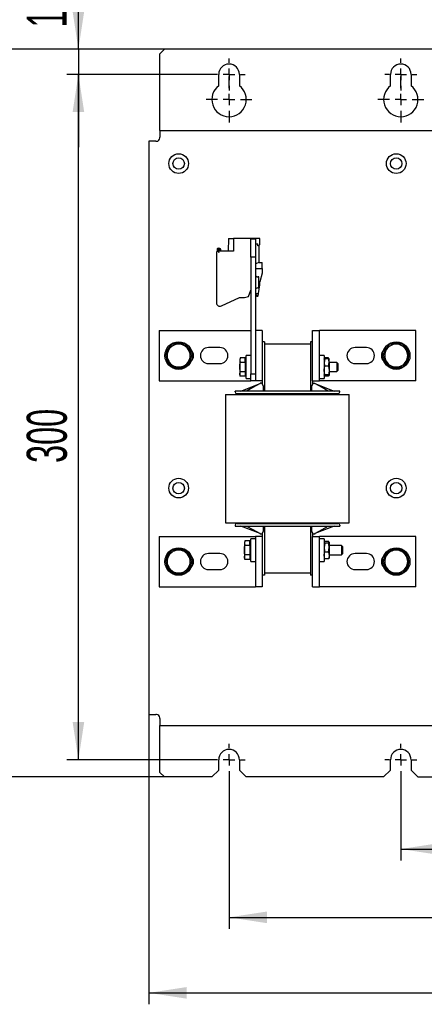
# Model space of a CAD drawing. Header units: millimetres. Extents: x 5 to 414, y 6 to 290.
# Tile 7 of 37: x 53 to 89, y 143 to 229. Entities that reach past the tile are written whole.
import ezdxf

# ---------------------------------------------------------------- set-up
doc = ezdxf.new("R2010")
doc.units = ezdxf.units.MM
doc.layers.add('SLD-0', color=7, linetype='Continuous')
doc.styles.add('SLDTEXTSTYLE0', font='TXT', dxfattribs={"width": 0.605})
doc.dimstyles.new('SLDDIMSTYLE0', dxfattribs={"dimtxt": 3.5, "dimasz": 3.302, "dimexe": 0, "dimexo": 0.0625, "dimgap": 0.875, "dimtad": 1, "dimlfac": 5, "dimrnd": 1e-09, "dimzin": 12, "dimdsep": 46, "dimtxsty": 'SLDTEXTSTYLE0', "dimsah": 1, "dimcen": 0.09, "dimadec": 0, "dimazin": 3, "dimtfac": 1, "dimtmove": 0, "dimatfit": 0, "dimfxl": 1, "dimfrac": 2, "dimtolj": 1, "dimtzin": 12, "dimarcsym": 0})
doc.dimstyles.new('SLDDIMSTYLE1', dxfattribs={"dimtxt": 3.5, "dimasz": 3.302, "dimexe": 0, "dimexo": 0.0625, "dimgap": 0.875, "dimtad": 1, "dimlfac": 5, "dimrnd": 1e-09, "dimzin": 12, "dimdsep": 46, "dimtxsty": 'SLDTEXTSTYLE0', "dimsah": 1, "dimcen": 0.09, "dimadec": 0, "dimazin": 3, "dimtfac": 1, "dimtofl": 0, "dimtmove": 0, "dimatfit": 3, "dimfxl": 1, "dimfrac": 2, "dimtolj": 1, "dimtzin": 12, "dimarcsym": 0})
doc.dimstyles.new('SLDDIMSTYLE2', dxfattribs={"dimtxt": 3.5, "dimasz": 3.302, "dimexe": 0, "dimexo": 0.0625, "dimgap": 0.875, "dimtad": 1, "dimdec": 0, "dimlfac": 5, "dimrnd": 1e-09, "dimzin": 12, "dimdsep": 46, "dimtxsty": 'SLDTEXTSTYLE0', "dimsah": 1, "dimcen": 0.09, "dimadec": 0, "dimazin": 3, "dimtfac": 1, "dimtofl": 0, "dimtmove": 0, "dimatfit": 3, "dimfxl": 1, "dimfrac": 2, "dimtolj": 1, "dimtzin": 12, "dimarcsym": 0})

# ---------------------------------------------------------------- blocks, each defined once
blk = doc.blocks.new('_D')
at = {"layer": 'SLD-0'}
for p, q in [((58.597, 226.203), (58.597, 233.441)), ((66.101, 226.203), (57.597, 226.203)), ((58.597, 226.203), (58.597, 224.003)), ((70.351, 224.003), (57.597, 224.003)), ((58.597, 224.003), (58.597, 217.653))]:
    blk.add_line(p, q, dxfattribs=at)
for points in [[(58.597, 226.203), (59.105, 229.505), (58.089, 229.505)], [(58.597, 224.003), (58.089, 220.701), (59.105, 220.701)]]:
    blk.add_solid(points, dxfattribs=at)
at = {"layer": 'SLD-0', "insert": (54.085, 228.094), "char_height": 3.5, "attachment_point": 1, "rotation": 90, "style": 'SLDTEXTSTYLE0'}
blk.add_mtext('11', dxfattribs=at)
blk = doc.blocks.new('_D_1')
at = {"layer": 'SLD-0'}
for p, q in [((66.101, 226.203), (50.543, 226.203)), ((51.543, 226.203), (51.543, 162.603)), ((66.101, 162.603), (50.543, 162.603))]:
    blk.add_line(p, q, dxfattribs=at)
for points in [[(51.543, 226.203), (51.035, 222.901), (52.051, 222.901)], [(51.543, 162.603), (52.051, 165.905), (51.035, 165.905)]]:
    blk.add_solid(points, dxfattribs=at)
at = {"layer": 'SLD-0', "insert": (47.032, 190.392), "char_height": 3.5, "attachment_point": 1, "rotation": 90, "style": 'SLDTEXTSTYLE0'}
blk.add_mtext('318', dxfattribs=at)
blk = doc.blocks.new('_D_2')
at = {"layer": 'SLD-0'}
for p, q in [((70.351, 224.003), (57.597, 224.003)), ((58.597, 164.103), (58.597, 224.003)), ((70.351, 164.103), (57.597, 164.103))]:
    blk.add_line(p, q, dxfattribs=at)
for points in [[(58.597, 224.003), (58.089, 220.701), (59.105, 220.701)], [(58.597, 164.103), (59.105, 167.405), (58.089, 167.405)]]:
    blk.add_solid(points, dxfattribs=at)
at = {"layer": 'SLD-0', "insert": (54.085, 190.042), "char_height": 3.5, "attachment_point": 1, "rotation": 90, "style": 'SLDTEXTSTYLE0'}
blk.add_mtext('300', dxfattribs=at)
blk = doc.blocks.new('_D_4')
at = {"layer": 'SLD-0', "color": 7}
for p, q in [((86.751, 162.703), (86.751, 155.301)), ((126.751, 162.703), (126.751, 155.301)), ((86.751, 156.301), (126.751, 156.301))]:
    blk.add_line(p, q, dxfattribs=at)
for points in [[(86.751, 156.301), (90.053, 155.793), (90.053, 156.809)], [(126.751, 156.301), (123.449, 156.809), (123.449, 155.793)]]:
    blk.add_solid(points, dxfattribs=at)
at = {"layer": 'SLD-0', "color": 7, "insert": (102.741, 160.812), "char_height": 3.5, "attachment_point": 1, "style": 'SLDTEXTSTYLE0'}
blk.add_mtext('200', dxfattribs=at)
blk = doc.blocks.new('_D_5')
at = {"layer": 'SLD-0', "color": 7}
for p, q in [((71.751, 162.703), (71.751, 149.33)), ((141.751, 162.703), (141.751, 149.33)), ((71.751, 150.33), (141.751, 150.33))]:
    blk.add_line(p, q, dxfattribs=at)
for points in [[(71.751, 150.33), (75.053, 149.822), (75.053, 150.838)], [(141.751, 150.33), (138.449, 150.838), (138.449, 149.822)]]:
    blk.add_solid(points, dxfattribs=at)
at = {"layer": 'SLD-0', "color": 7, "insert": (102.741, 154.841), "char_height": 3.5, "attachment_point": 1, "style": 'SLDTEXTSTYLE0'}
blk.add_mtext('350', dxfattribs=at)
blk = doc.blocks.new('_D_6')
at = {"layer": 'SLD-0', "color": 7}
for p, q in [((64.751, 168.053), (64.751, 142.73)), ((148.751, 168.053), (148.751, 142.73)), ((64.751, 143.73), (148.751, 143.73))]:
    blk.add_line(p, q, dxfattribs=at)
for points in [[(64.751, 143.73), (68.053, 143.222), (68.053, 144.238)], [(148.751, 143.73), (145.449, 144.238), (145.449, 143.222)]]:
    blk.add_solid(points, dxfattribs=at)
at = {"layer": 'SLD-0', "color": 7, "insert": (102.741, 148.242), "char_height": 3.5, "attachment_point": 1, "style": 'SLDTEXTSTYLE0'}
blk.add_mtext('420', dxfattribs=at)
blk = doc.blocks.new('SW_CENTERMARKSYMBOL_4')
at = {"layer": 'SLD-0', "color": 0}
for p, q in [((0, 1), (0, 1.4)), ((-1, 0), (-1.4, 0)), ((0, 0), (-0.5, 0)), ((0, 0), (0, 0.5)), ((0, 0), (0, -0.5)), ((0, 0), (0.5, 0)), ((1, 0), (1.4, 0)), ((0, -1), (0, -1.4))]:
    blk.add_line(p, q, dxfattribs=at)
blk = doc.blocks.new('SW_CENTERMARKSYMBOL_5')
at = {"layer": 'SLD-0', "color": 0}
for p, q in [((0, 1), (0, 2)), ((-1, 0), (-2, 0)), ((0, 0), (-0.5, 0)), ((0, 0), (0, 0.5)), ((0, 0), (0, -0.5)), ((0, 0), (0.5, 0)), ((1, 0), (2, 0)), ((0, -1), (0, -2))]:
    blk.add_line(p, q, dxfattribs=at)
blk = doc.blocks.new('SW_CENTERMARKSYMBOL_6')
at = {"layer": 'SLD-0', "color": 0}
for p, q in [((0, 1), (0, 1.4)), ((-1, 0), (-1.4, 0)), ((0, 0), (-0.5, 0)), ((0, 0), (0, 0.5)), ((0, 0), (0, -0.5)), ((0, 0), (0.5, 0)), ((1, 0), (1.4, 0)), ((0, -1), (0, -1.4))]:
    blk.add_line(p, q, dxfattribs=at)
blk = doc.blocks.new('SW_CENTERMARKSYMBOL_7')
at = {"layer": 'SLD-0', "color": 0}
for p, q in [((0, 1), (0, 2)), ((-1, 0), (-2, 0)), ((0, 0), (-0.5, 0)), ((0, 0), (0, 0.5)), ((0, 0), (0, -0.5)), ((0, 0), (0.5, 0)), ((1, 0), (2, 0)), ((0, -1), (0, -2))]:
    blk.add_line(p, q, dxfattribs=at)
blk = doc.blocks.new('SW_CENTERMARKSYMBOL_8')
at = {"layer": 'SLD-0', "color": 0}
for p, q in [((0, 1), (0, 1.4)), ((-1, 0), (-1.4, 0)), ((0, 0), (-0.5, 0)), ((0, 0), (0, 0.5)), ((0, 0), (0, -0.5)), ((0, 0), (0.5, 0)), ((1, 0), (1.4, 0)), ((0, -1), (0, -1.4))]:
    blk.add_line(p, q, dxfattribs=at)
blk = doc.blocks.new('SW_CENTERMARKSYMBOL_9')
at = {"layer": 'SLD-0', "color": 0}
for p, q in [((0, 1), (0, 1.4)), ((-1, 0), (-1.4, 0)), ((0, 0), (-0.5, 0)), ((0, 0), (0, 0.5)), ((0, 0), (0, -0.5)), ((0, 0), (0.5, 0)), ((1, 0), (1.4, 0)), ((0, -1), (0, -1.4))]:
    blk.add_line(p, q, dxfattribs=at)

msp = doc.modelspace()

# ---------------------------------------------------------------- linework, layer by layer
at = {"color": 7, "linetype": 'Continuous', "lineweight": 25}
for p, q in [((65.7012, 225.8025), (66.1012, 226.2025)), ((65.7012, 219.4025), (65.7012, 225.8025)), ((122.2219, 226.2025), (66.1012, 226.2025)), ((70.8512, 223.0025), (70.8512, 224.0025)), ((72.6512, 224.0025), (72.6512, 223.0025)), ((85.8512, 223.0025), (85.8512, 224.0025)), ((87.6512, 224.0025), (87.6512, 223.0025)), ((65.7012, 219.1025), (65.7012, 219.4025)), ((65.7012, 219.1025), (97.3512, 219.1025)), ((65.7012, 219.1025), (65.7012, 218.5025)), ((64.7512, 218.1525), (64.7512, 168.0525)), ((65.3512, 218.1525), (64.7512, 218.1525)), ((65.3512, 218.1525), (65.4012, 218.1525)), ((65.7012, 218.4525), (65.7012, 218.5025)), ((71.7004, 209.6625), (71.6812, 208.5625)), ((71.7004, 209.6625), (72.1512, 209.6625)), ((72.1512, 209.6625), (72.1512, 208.5625)), ((74.4512, 209.6625), (72.1512, 209.6625)), ((73.6512, 209.6225), (74.0512, 209.6225)), ((73.6512, 208.0225), (73.6512, 209.6225)), ((74.0512, 209.6225), (74.0512, 208.0225)), ((74.0512, 209.2025), (74.2512, 209.2025)), ((74.2512, 209.0025), (74.2512, 209.2025)), ((74.4512, 209.1425), (74.3112, 209.0025)), ((74.4512, 209.1425), (74.4512, 209.6625)), ((70.6512, 208.4318), (70.6512, 204.0315)), ((70.7012, 208.7139), (70.7012, 208.539)), ((70.7412, 208.5625), (70.7412, 208.6967)), ((70.8112, 208.691), (70.8112, 208.5625)), ((70.8912, 208.424), (70.8112, 208.5625)), ((70.8912, 208.424), (70.8912, 208.691)), ((70.9561, 208.7921), (70.9612, 208.7891)), ((70.9612, 208.6967), (70.9612, 208.5825)), ((72.1512, 208.5625), (70.9812, 208.5625)), ((71.0012, 208.7198), (71.0012, 208.6025)), ((74.3112, 209.0025), (74.2512, 209.0025)), ((74.3912, 207.5675), (74.3912, 209.0825)), ((74.0512, 208.0225), (73.6512, 208.0225)), ((73.6512, 208.0225), (73.6512, 197.8225)), ((74.0512, 208.0225), (74.0512, 201.6225)), ((74.3796, 207.5675), (74.0512, 207.4348)), ((74.3796, 207.5675), (74.6512, 207.5675)), ((74.6512, 207.0225), (74.6512, 207.5675)), ((74.0512, 207.0225), (74.6512, 207.0225)), ((74.0712, 207.0225), (74.0712, 206.4133)), ((74.6512, 206.6225), (74.4512, 205.8761)), ((74.6512, 207.0225), (74.6512, 206.6225)), ((74.3612, 206.3005), (74.2512, 206.3005)), ((74.3612, 205.8225), (74.3612, 206.3005)), ((74.3612, 205.3445), (74.3612, 205.8225)), ((74.4512, 205.6025), (74.4512, 205.8761)), ((73.4515, 204.5937), (73.6512, 205.1425)), ((74.0512, 205.0025), (74.0712, 205.0025)), ((74.0512, 204.8425), (74.3172, 204.8425)), ((74.0712, 205.2317), (74.0712, 205.0025)), ((74.2512, 205.3445), (74.3612, 205.3445)), ((74.2836, 204.6521), (74.3172, 204.8425)), ((74.3172, 204.8425), (74.4512, 205.6025)), ((71.078, 203.7596), (72.6712, 204.5025)), ((72.6712, 204.5025), (73.1112, 204.5025)), ((73.1112, 204.5025), (73.4515, 204.5937)), ((74.0512, 204.795), (74.1764, 204.6267)), ((65.6512, 201.6225), (65.6512, 197.2225)), ((65.6512, 201.6225), (73.4512, 201.6225)), ((73.4512, 201.6225), (73.6512, 201.6225)), ((74.0512, 201.6225), (74.0512, 197.2225)), ((74.6512, 201.6225), (74.0512, 201.6225)), ((74.6512, 201.6225), (74.6512, 197.2225)), ((79.0512, 201.6225), (79.6512, 201.6225)), ((79.0512, 197.2225), (79.0512, 201.6225)), ((79.6512, 197.2225), (79.6512, 201.6225)), ((80.2512, 201.6225), (79.6512, 201.6225)), ((88.0512, 201.6225), (80.2512, 201.6225)), ((88.0512, 197.2225), (88.0512, 201.6225)), ((74.8512, 200.6225), (74.6512, 200.6225)), ((74.8512, 200.6225), (74.8512, 200.4225)), ((79.0512, 200.6225), (78.8512, 200.6225)), ((78.8512, 200.6225), (78.8512, 200.4225)), ((66.1965, 199.4225), (66.4852, 199.9225)), ((68.2172, 199.9225), (67.9286, 200.4225)), ((68.1259, 200.2035), (68.0225, 200.2939)), ((68.5059, 199.4225), (68.2172, 199.9225)), ((70.9512, 200.1225), (69.9512, 200.1225)), ((78.8512, 200.4225), (74.8512, 200.4225)), ((74.8512, 200.4225), (74.8512, 196.3225)), ((78.8512, 200.4225), (78.8512, 196.3225)), ((83.7512, 200.1225), (82.7512, 200.1225)), ((85.1965, 199.4225), (85.4852, 199.9225)), ((87.2172, 199.9225), (86.9286, 200.4225)), ((87.5059, 199.4225), (87.2172, 199.9225)), ((66.1965, 199.4225), (66.4852, 198.9225)), ((68.2172, 198.9225), (67.9286, 198.4225)), ((68.5059, 199.4225), (68.2172, 198.9225)), ((72.7306, 199.2308), (72.6912, 199.1225)), ((72.7306, 199.2308), (72.6912, 199.0287)), ((72.6912, 199.1225), (72.6912, 199.0287)), ((72.6912, 199.0287), (72.7306, 198.8267)), ((72.6912, 199.0287), (72.6912, 198.4225)), ((73.1712, 199.2308), (72.7306, 199.2308)), ((73.1712, 198.8267), (72.7306, 198.8267)), ((73.1712, 198.8267), (73.1712, 199.2308)), ((73.2512, 199.0105), (73.1712, 199.0567)), ((73.1712, 198.8267), (73.1712, 198.0184)), ((73.6512, 199.4225), (73.2512, 199.4225)), ((73.2512, 197.4757), (73.2512, 199.4225)), ((80.0512, 199.4225), (79.6512, 199.4225)), ((80.0512, 199.4225), (80.0512, 197.4225)), ((80.1137, 199.152), (80.0512, 198.8189)), ((80.0525, 199.1247), (80.0512, 199.1225)), ((80.0925, 199.194), (80.0525, 199.1247)), ((80.1137, 199.2265), (80.0998, 199.1897)), ((80.4287, 199.2265), (80.1137, 199.2265)), ((80.4287, 199.152), (80.1137, 199.152)), ((80.4437, 199.1897), (80.4287, 199.2265)), ((80.4287, 198.4858), (80.4912, 198.8189)), ((80.49, 199.1247), (80.4503, 199.1935)), ((80.4912, 199.1225), (80.49, 199.1247)), ((80.4912, 198.8189), (80.4912, 199.1216)), ((81.1653, 198.8225), (80.4912, 198.8225)), ((80.4912, 198.8189), (80.4912, 198.1211)), ((81.2512, 198.7366), (81.1653, 198.8225)), ((81.1653, 198.8225), (81.1653, 198.0225)), ((85.1965, 199.4225), (85.4852, 198.9225)), ((87.2172, 198.9225), (86.9286, 198.4225)), ((87.5059, 199.4225), (87.2172, 198.9225)), ((69.9512, 198.7225), (70.9512, 198.7225)), ((72.6912, 198.4225), (72.6912, 197.8163)), ((72.6912, 197.8163), (72.7306, 198.0184)), ((73.1712, 198.0184), (72.7306, 198.0184)), ((73.1712, 198.0184), (73.1712, 197.6142)), ((80.1137, 197.7563), (80.0512, 198.1211)), ((80.4287, 198.4858), (80.1137, 198.4858)), ((80.4287, 198.4858), (80.4912, 198.1211)), ((80.4912, 198.1211), (80.4912, 197.7247)), ((80.4912, 198.0225), (81.1653, 198.0225)), ((81.1653, 198.0225), (81.2512, 198.1084)), ((81.2512, 198.7366), (81.2512, 198.1084)), ((82.7512, 198.7225), (83.7512, 198.7225)), ((65.6512, 197.2225), (73.4512, 197.2225)), ((72.7306, 197.6142), (72.6912, 197.8163)), ((72.6912, 197.8163), (72.6912, 197.7225)), ((72.6912, 197.7225), (72.7306, 197.6142)), ((73.1712, 197.6142), (72.7306, 197.6142)), ((73.1712, 197.7883), (73.2512, 197.8345)), ((73.2512, 197.4225), (73.2512, 197.4757)), ((73.2512, 197.4225), (73.6512, 197.4225)), ((73.4512, 197.2225), (73.6512, 197.2225)), ((73.6512, 197.8225), (74.0512, 197.8225)), ((73.6512, 197.2225), (73.6512, 197.8225)), ((74.0512, 197.2225), (73.6512, 197.2225)), ((74.6512, 197.2225), (74.0512, 197.2225)), ((74.6512, 197.2225), (74.6512, 196.9482)), ((79.0512, 197.2225), (79.0512, 196.9482)), ((79.0512, 197.2225), (79.6512, 197.2225)), ((79.6512, 197.4225), (80.0512, 197.4225)), ((80.2512, 197.2225), (79.6512, 197.2225)), ((80.0512, 197.7225), (80.0525, 197.7204)), ((80.0525, 197.7204), (80.0925, 197.6511)), ((80.1137, 197.6185), (80.0998, 197.6553)), ((80.4287, 197.7563), (80.1137, 197.7563)), ((80.4287, 197.693), (80.1137, 197.693)), ((80.4287, 197.6185), (80.1137, 197.6185)), ((88.0512, 197.2225), (80.2512, 197.2225)), ((80.4437, 197.6554), (80.4287, 197.6185)), ((80.4503, 197.6516), (80.49, 197.7204)), ((80.49, 197.7204), (80.4912, 197.7225)), ((72.2812, 196.2425), (72.2812, 196.3225)), ((73.0812, 196.3225), (72.2812, 196.3225)), ((72.7812, 196.3225), (74.4712, 196.9825)), ((80.6212, 196.3225), (73.0812, 196.3225)), ((73.8221, 196.6225), (73.2812, 196.3225)), ((74.4712, 196.9825), (73.8221, 196.6225)), ((74.4712, 196.9825), (74.4712, 197.0225)), ((74.6112, 197.0225), (74.4712, 197.0225)), ((74.7512, 196.7625), (74.6112, 197.0225)), ((74.7512, 196.6225), (74.7512, 196.7625)), ((74.7512, 196.3225), (74.7512, 196.6225)), ((79.0912, 197.0225), (78.9512, 196.7625)), ((78.9512, 196.7625), (78.9512, 196.6225)), ((78.9512, 196.6225), (78.9512, 196.3225)), ((79.0912, 197.0225), (79.2312, 197.0225)), ((79.2312, 197.0225), (79.2312, 196.9825)), ((79.8803, 196.6225), (79.2312, 196.9825)), ((79.2312, 196.9825), (80.9212, 196.3225)), ((80.4212, 196.3225), (79.8803, 196.6225)), ((81.4212, 196.3225), (80.6212, 196.3225)), ((81.4212, 196.2425), (81.4212, 196.3225)), ((71.4512, 196.0225), (71.4512, 184.8225)), ((71.4512, 196.0225), (75.2512, 196.0225)), ((80.6212, 196.0825), (73.0812, 196.0825)), ((74.4912, 196.0825), (74.4912, 196.0225)), ((75.2512, 196.0225), (78.4512, 196.0225)), ((78.4512, 196.0225), (82.2512, 196.0225)), ((79.2112, 196.0225), (79.2112, 196.0425)), ((82.2512, 184.8225), (82.2512, 196.0225)), ((71.4512, 184.8225), (75.2512, 184.8225)), ((72.2812, 184.6025), (72.2812, 184.5225)), ((72.2812, 184.5225), (73.0812, 184.5225)), ((74.4712, 183.8625), (72.7812, 184.5225)), ((73.0812, 184.7625), (80.6212, 184.7625)), ((73.0812, 184.5225), (80.6212, 184.5225)), ((73.2812, 184.5225), (73.8221, 184.2225)), ((73.8221, 184.2225), (74.4712, 183.8625)), ((74.4912, 184.8225), (74.4912, 184.7625)), ((74.7512, 184.2225), (74.7512, 184.5225)), ((74.7512, 184.0825), (74.7512, 184.2225)), ((74.8512, 184.5225), (74.8512, 180.4225)), ((75.2512, 184.8225), (78.4512, 184.8225)), ((78.4512, 184.8225), (82.2512, 184.8225)), ((78.8512, 184.5225), (78.8512, 180.4225)), ((78.9512, 184.5225), (78.9512, 184.2225)), ((78.9512, 184.2225), (78.9512, 184.0825)), ((79.2112, 184.8025), (79.2112, 184.8225)), ((80.9212, 184.5225), (79.2312, 183.8625)), ((79.2312, 183.8625), (79.8803, 184.2225)), ((79.8803, 184.2225), (80.4212, 184.5225)), ((80.6212, 184.5225), (81.4212, 184.5225)), ((81.4212, 184.6025), (81.4212, 184.5225)), ((65.6512, 183.6225), (65.6512, 179.2225)), ((65.6512, 183.6225), (73.4512, 183.6225)), ((73.4512, 183.6225), (74.0512, 183.6225)), ((74.0512, 183.4225), (73.6512, 183.4225)), ((73.6512, 181.4225), (73.6512, 183.4225)), ((74.0512, 183.6225), (74.0512, 179.2225)), ((74.6512, 183.6225), (74.0512, 183.6225)), ((74.4712, 183.8625), (74.4712, 183.8225)), ((74.6112, 183.8225), (74.4712, 183.8225)), ((74.6112, 183.8225), (74.7512, 184.0825)), ((74.6512, 183.8968), (74.6512, 183.6225)), ((74.6512, 183.6225), (74.6512, 179.2225)), ((78.9512, 184.0825), (79.0912, 183.8225)), ((79.0512, 183.8968), (79.0512, 183.6225)), ((79.0512, 179.2225), (79.0512, 183.6225)), ((79.0512, 183.6225), (79.6512, 183.6225)), ((79.2312, 183.8225), (79.0912, 183.8225)), ((79.2312, 183.8625), (79.2312, 183.8225)), ((79.6512, 179.2225), (79.6512, 183.6225)), ((80.2512, 183.6225), (79.6512, 183.6225)), ((80.0512, 183.4225), (79.6512, 183.4225)), ((80.0512, 183.4225), (80.0512, 181.4225)), ((88.0512, 183.6225), (80.2512, 183.6225)), ((88.0512, 179.2225), (88.0512, 183.6225)), ((73.1306, 183.2308), (73.0912, 183.1225)), ((73.1306, 183.2308), (73.0912, 183.0287)), ((73.0912, 183.1225), (73.0912, 183.0287)), ((73.0912, 183.0287), (73.1306, 182.8267)), ((73.0912, 183.0287), (73.0912, 182.4225)), ((73.5712, 183.2308), (73.1306, 183.2308)), ((73.5712, 182.8267), (73.1306, 182.8267)), ((73.5712, 182.8267), (73.5712, 183.2308)), ((73.6512, 183.0105), (73.5712, 183.0567)), ((73.5712, 182.8267), (73.5712, 182.0184)), ((80.06, 183.1378), (80.0512, 183.1225)), ((80.1137, 183.0246), (80.0512, 182.6406)), ((80.4287, 183.1906), (80.1137, 183.1906)), ((80.4287, 183.0246), (80.1137, 183.0246)), ((80.4287, 182.2565), (80.4912, 182.6406)), ((80.4912, 183.1225), (80.4824, 183.1378)), ((80.4912, 183.1076), (80.4912, 182.6406)), ((81.5653, 182.8225), (80.4912, 182.8225)), ((80.4912, 182.6406), (80.4912, 181.9555)), ((81.6512, 182.7366), (81.5653, 182.8225)), ((81.5653, 182.8225), (81.5653, 182.0225)), ((81.6512, 182.7366), (81.6512, 182.1084)), ((66.1965, 181.4225), (66.4852, 181.9225)), ((68.2172, 181.9225), (67.9286, 182.4225)), ((68.5059, 181.4225), (68.2172, 181.9225)), ((70.9512, 182.1225), (69.9512, 182.1225)), ((73.0912, 182.4225), (73.0912, 181.8163)), ((73.0912, 181.8163), (73.1306, 182.0184)), ((73.1306, 181.6142), (73.0912, 181.8163)), ((73.0912, 181.8163), (73.0912, 181.7225)), ((73.0912, 181.7225), (73.1306, 181.6142)), ((73.5712, 182.0184), (73.1306, 182.0184)), ((73.5712, 181.6142), (73.1306, 181.6142)), ((73.5712, 182.0184), (73.5712, 181.6142)), ((73.5712, 181.7883), (73.6512, 181.8345)), ((80.1137, 181.6544), (80.0512, 181.9555)), ((80.0512, 181.7225), (80.06, 181.7073)), ((80.0636, 181.7084), (80.1137, 181.6544)), ((80.4287, 182.2565), (80.1137, 182.2565)), ((80.4287, 181.6544), (80.1137, 181.6544)), ((80.4287, 182.2565), (80.4912, 181.9555)), ((80.4824, 181.7073), (80.4912, 181.7225)), ((80.4912, 182.0225), (81.5653, 182.0225)), ((80.4912, 181.9555), (80.4912, 181.7236)), ((81.5653, 182.0225), (81.6512, 182.1084)), ((83.7512, 182.1225), (82.7512, 182.1225)), ((85.1965, 181.4225), (85.4852, 181.9225)), ((87.2172, 181.9225), (86.9286, 182.4225)), ((87.5059, 181.4225), (87.2172, 181.9225)), ((66.1965, 181.4225), (66.4852, 180.9225)), ((68.2172, 180.9225), (67.9286, 180.4225)), ((68.5059, 181.4225), (68.2172, 180.9225)), ((69.9512, 180.7225), (70.9512, 180.7225)), ((73.6512, 181.4225), (74.0512, 181.4225)), ((79.6512, 181.4225), (80.0512, 181.4225)), ((82.7512, 180.7225), (83.7512, 180.7225)), ((85.1965, 181.4225), (85.4852, 180.9225)), ((87.2172, 180.9225), (86.9286, 180.4225)), ((87.5059, 181.4225), (87.2172, 180.9225)), ((74.8512, 180.2225), (74.6512, 180.2225)), ((74.8512, 180.4225), (74.8512, 180.2225)), ((78.8512, 180.4225), (74.8512, 180.4225)), ((78.8512, 180.4225), (78.8512, 180.2225)), ((79.0512, 180.2225), (78.8512, 180.2225)), ((65.6512, 179.2225), (73.4512, 179.2225)), ((73.4512, 179.2225), (74.0512, 179.2225)), ((74.6512, 179.2225), (74.0512, 179.2225)), ((79.0512, 179.2225), (79.6512, 179.2225)), ((80.2512, 179.2225), (79.6512, 179.2225)), ((88.0512, 179.2225), (80.2512, 179.2225)), ((64.7512, 168.0525), (65.3512, 168.0525)), ((65.4012, 168.0525), (65.3512, 168.0525)), ((65.7012, 167.7025), (65.7012, 167.7525)), ((65.7012, 167.7025), (65.7012, 167.1025)), ((65.7012, 167.1025), (147.8012, 167.1025)), ((65.7012, 166.8025), (65.7012, 167.1025)), ((65.7012, 163.0025), (65.7012, 166.8025)), ((70.8512, 163.2025), (70.8512, 164.1025)), ((72.6512, 164.1025), (72.6512, 163.2025)), ((85.8512, 163.2025), (85.8512, 164.1025)), ((87.6512, 164.1025), (87.6512, 163.2025)), ((66.1012, 162.6025), (65.7012, 163.0025)), ((70.8512, 163.2025), (70.2512, 162.6025)), ((73.2512, 162.6025), (72.6512, 163.2025)), ((85.8512, 163.2025), (85.2512, 162.6025)), ((88.2512, 162.6025), (87.6512, 163.2025)), ((70.2512, 162.6025), (66.1012, 162.6025)), ((85.2512, 162.6025), (73.2512, 162.6025)), ((88.2512, 162.6025), (125.2512, 162.6025))]:
    msp.add_line(p, q, dxfattribs=at)
for centre, radius in [((67.3512, 216.2025), 0.86), ((86.3512, 216.2025), 0.86), ((67.3512, 216.2025), 0.5), ((86.3512, 216.2025), 0.5), ((67.3512, 199.4225), 1.2), ((86.3512, 199.4225), 1.2), ((67.3512, 187.8425), 0.86), ((86.3512, 187.8425), 0.86), ((67.3512, 187.8425), 0.5), ((86.3512, 187.8425), 0.5), ((67.3512, 181.4225), 1.2), ((86.3512, 181.4225), 1.2)]:
    msp.add_circle(centre, radius, dxfattribs=at)
for centre, radius, start, end in [((71.7512, 224.0025), 0.9, 0, 180), ((86.7512, 224.0025), 0.9, 0, 180), ((71.7512, 221.8025), 1.5, 126.869898, 53.130102), ((86.7512, 221.8025), 1.5, 126.869898, 53.130102), ((65.4012, 218.4525), 0.3, 270, 0), ((70.7912, 208.4318), 0.14, 110.924832, 180), ((70.8114, 208.6945), 0.1119, 120.915014, 170), ((70.8212, 208.6967), 0.08, 172.829634, 180), ((70.8558, 208.6633), 0.122, 52.829634, 159.134833), ((70.8564, 208.6194), 0.1994, 60, 120.915014), ((70.8312, 208.691), 0.02, 170, 180), ((70.8529, 208.6691), 0.0485, 50, 148.549382), ((70.8712, 208.691), 0.02, 0, 50), ((70.8812, 208.6967), 0.08, 0, 52.829634), ((70.9212, 208.7198), 0.08, 0, 60), ((70.9812, 208.5825), 0.02, 180, 270), ((71.0412, 208.6025), 0.04, 180, 270), ((74.2512, 206.5005), 0.2, 180, 270), ((74.2512, 205.1445), 0.2, 90, 180), ((70.9512, 204.0315), 0.3, 180, 295), ((74.2245, 204.6625), 0.06, 216.646906, 350), ((67.3512, 199.4225), 1.1, 66.15815, 114.471649), ((86.3512, 199.4225), 1.1, 66.336048, 114.484646), ((67.3512, 199.4225), 1.1, 127.918708, 171.92785), ((67.3512, 199.4225), 1, 150, 210), ((67.3512, 199.4225), 1, 90, 150), ((67.3512, 199.4225), 1, 30, 90), ((67.3512, 199.4225), 1.1, 5.733181, 45.231868), ((67.3512, 199.4225), 1, 330, 30), ((67.9512, 199.4225), 0.7, 314.618342, 45.381658), ((69.9512, 199.4225), 0.7, 90, 270), ((70.9512, 199.4225), 0.7, 270, 90), ((82.7512, 199.4225), 0.7, 90, 270), ((83.7512, 199.4225), 0.7, 270, 90), ((85.7512, 199.4225), 0.7, 134.618342, 225.381658), ((86.3512, 199.4225), 1.1, 127.981854, 171.934115), ((86.3512, 199.4225), 1, 150, 210), ((86.3512, 199.4225), 1, 90, 150), ((86.3512, 199.4225), 1, 30, 90), ((86.3512, 199.4225), 1.1, 7.819775, 52.506325), ((86.3512, 199.4225), 1, 330, 30), ((67.3512, 199.4225), 1.1, 186.91096, 233.116206), ((67.3512, 199.4225), 1, 210, 270), ((67.3512, 199.4225), 1, 270, 330), ((67.3512, 199.4225), 1.1, 308.055413, 352.164192), ((86.3512, 199.4225), 1.1, 186.567818, 233.275727), ((86.3512, 199.4225), 1, 210, 270), ((86.3512, 199.4225), 1, 270, 330), ((86.3512, 199.4225), 1.1, 308.01539, 0), ((67.3512, 199.4225), 1.1, 247.046688, 292.786037), ((86.3512, 199.4225), 1.1, 247.191814, 292.553964), ((72.4412, 196.2425), 0.16, 180, 270), ((81.2612, 196.2425), 0.16, 270, 0), ((74.4512, 196.0425), 0.04, 0, 90), ((79.2512, 196.0425), 0.04, 90, 180), ((72.4412, 184.6025), 0.16, 90, 180), ((74.4512, 184.8025), 0.04, 270, 0), ((79.2512, 184.8025), 0.04, 180, 270), ((81.2612, 184.6025), 0.16, 0, 90), ((67.3512, 181.4225), 1.1, 66.336048, 114.484646), ((86.3512, 181.4225), 1.1, 66.336048, 114.484646), ((67.3512, 181.4225), 1.1, 127.981854, 171.934115), ((67.3512, 181.4225), 1, 150, 210), ((67.3512, 181.4225), 1, 90, 150), ((67.3512, 181.4225), 1, 30, 90), ((67.3512, 181.4225), 1.1, 7.819775, 52.506325), ((67.3512, 181.4225), 1, 330, 30), ((67.9512, 181.4225), 0.7, 313.976641, 45.381658), ((69.9512, 181.4225), 0.7, 90, 270), ((70.9512, 181.4225), 0.7, 270, 90), ((82.7512, 181.4225), 0.7, 90, 270), ((83.7512, 181.4225), 0.7, 270, 90), ((85.7512, 181.4225), 0.7, 134.618342, 226.023359), ((86.3512, 181.4225), 1.1, 127.981854, 171.934115), ((86.3512, 181.4225), 1, 150, 210), ((86.3512, 181.4225), 1, 90, 150), ((86.3512, 181.4225), 1, 30, 90), ((86.3512, 181.4225), 1.1, 0, 52.506325), ((86.3512, 181.4225), 1, 330, 30), ((67.3512, 181.4225), 1.1, 186.567818, 233.275727), ((67.3512, 181.4225), 1, 210, 270), ((67.3512, 181.4225), 1, 270, 330), ((67.3512, 181.4225), 1.1, 308.01539, 353.442222), ((86.3512, 181.4225), 1.1, 186.567818, 233.275727), ((86.3512, 181.4225), 1, 210, 270), ((86.3512, 181.4225), 1, 270, 330), ((86.3512, 181.4225), 1.1, 308.01539, 0), ((67.3512, 181.4225), 1.1, 247.191814, 292.553964), ((86.3512, 181.4225), 1.1, 247.191814, 292.553964), ((65.4012, 167.7525), 0.3, 0, 90), ((71.7512, 164.1025), 0.9, 0, 180), ((86.7512, 164.1025), 0.9, 0, 180)]:
    msp.add_arc(centre, radius, start, end, dxfattribs=at)
for points, knots in [([(66.4852, 199.9225), (66.5334, 200.006), (66.6303, 200.1738), (66.7259, 200.3394), (66.7739, 200.4225)], [0, 0, 0, 0, 0.4977806, 1, 1, 1, 1]), ([(67.3512, 200.4225), (67.2051, 200.4225), (67.0114, 200.4225), (66.8207, 200.4225), (66.7739, 200.4225)], [0, 0, 0, 0, 0.7546146, 1, 1, 1, 1]), ([(67.9286, 200.4225), (67.9226, 200.4225), (67.7323, 200.4225), (67.5387, 200.4225), (67.3512, 200.4225)], [0, 0, 0, 0, 0.0314494, 1, 1, 1, 1]), ([(85.4852, 199.9225), (85.5334, 200.006), (85.6303, 200.1738), (85.7259, 200.3394), (85.7739, 200.4225)], [0, 0, 0, 0, 0.4977806, 1, 1, 1, 1]), ([(86.3512, 200.4225), (86.2051, 200.4225), (86.0114, 200.4225), (85.8207, 200.4225), (85.7739, 200.4225)], [0, 0, 0, 0, 0.7546146, 1, 1, 1, 1]), ([(86.9286, 200.4225), (86.9226, 200.4225), (86.7323, 200.4225), (86.5387, 200.4225), (86.3512, 200.4225)], [0, 0, 0, 0, 0.0314494, 1, 1, 1, 1]), ([(66.4852, 198.9225), (66.5334, 198.839), (66.6303, 198.6712), (66.7259, 198.5057), (66.7739, 198.4225)], [0, 0, 0, 0, 0.49778063, 1, 1, 1, 1]), ([(72.6912, 198.4225), (72.6956, 198.5248), (72.7015, 198.6603), (72.7249, 198.7938), (72.7306, 198.8267)], [0, 0, 0, 0, 0.754038, 1, 1, 1, 1]), ([(80.0512, 198.8189), (80.0513, 198.811), (80.0522, 198.6985), (80.0841, 198.5883), (80.1137, 198.4858)], [0, 0, 0, 0, 0.0701742, 1, 1, 1, 1]), ([(80.0534, 199.1247), (80.0538, 199.1257), (80.0575, 199.135), (80.0873, 199.144), (80.1137, 199.152)], [0, 0, 0, 0, 0.1160829, 1, 1, 1, 1]), ([(80.4912, 198.8189), (80.4912, 198.8268), (80.4903, 198.9393), (80.4584, 199.0495), (80.4287, 199.152)], [0, 0, 0, 0, 0.0701742, 1, 1, 1, 1]), ([(80.4287, 199.152), (80.4542, 199.144), (80.4875, 199.1336), (80.4905, 199.1229), (80.4912, 199.1204)], [0, 0, 0, 0, 0.7652938, 1, 1, 1, 1]), ([(85.4852, 198.9225), (85.5334, 198.839), (85.6303, 198.6712), (85.7259, 198.5057), (85.7739, 198.4225)], [0, 0, 0, 0, 0.49778063, 1, 1, 1, 1]), ([(67.3512, 198.4225), (67.2051, 198.4225), (67.0114, 198.4225), (66.8207, 198.4225), (66.7739, 198.4225)], [0, 0, 0, 0, 0.7546146, 1, 1, 1, 1]), ([(67.9286, 198.4225), (67.9226, 198.4225), (67.7323, 198.4225), (67.5387, 198.4225), (67.3512, 198.4225)], [0, 0, 0, 0, 0.0314494, 1, 1, 1, 1]), ([(72.7306, 198.0184), (72.7299, 198.0225), (72.7057, 198.1557), (72.6984, 198.2912), (72.6912, 198.4225)], [0, 0, 0, 0, 0.0311177, 1, 1, 1, 1]), ([(80.0512, 198.1211), (80.0513, 198.1297), (80.0522, 198.2529), (80.0841, 198.3736), (80.1137, 198.4858)], [0, 0, 0, 0, 0.0701742, 1, 1, 1, 1]), ([(80.4912, 198.1211), (80.4912, 198.1124), (80.4903, 197.9893), (80.4584, 197.8685), (80.4287, 197.7563)], [0, 0, 0, 0, 0.0701742, 1, 1, 1, 1]), ([(86.3512, 198.4225), (86.2051, 198.4225), (86.0114, 198.4225), (85.8207, 198.4225), (85.7739, 198.4225)], [0, 0, 0, 0, 0.7546146, 1, 1, 1, 1]), ([(86.9286, 198.4225), (86.9226, 198.4225), (86.7323, 198.4225), (86.5387, 198.4225), (86.3512, 198.4225)], [0, 0, 0, 0, 0.0314494, 1, 1, 1, 1]), ([(80.0512, 197.7247), (80.0519, 197.7272), (80.0549, 197.7379), (80.0882, 197.7483), (80.1137, 197.7563)], [0, 0, 0, 0, 0.2347062, 1, 1, 1, 1]), ([(80.1137, 197.693), (80.1058, 197.6952), (80.0735, 197.7042), (80.0647, 197.7135), (80.058, 197.7204)], [0, 0, 0, 0, 0.2475041, 1, 1, 1, 1]), ([(80.1137, 197.6185), (80.1048, 197.6349), (80.093, 197.6565), (80.0888, 197.6789), (80.0878, 197.6842)], [0, 0, 0, 0, 0.7629797, 1, 1, 1, 1]), ([(80.4287, 197.7563), (80.4542, 197.7483), (80.4875, 197.7379), (80.4905, 197.7272), (80.4912, 197.7247)], [0, 0, 0, 0, 0.7652938, 1, 1, 1, 1]), ([(80.4912, 197.7247), (80.4834, 197.7163), (80.4735, 197.7055), (80.4366, 197.6952), (80.4287, 197.693)], [0, 0, 0, 0, 0.785364, 1, 1, 1, 1]), ([(80.4546, 197.6842), (80.4536, 197.6789), (80.4494, 197.6565), (80.4377, 197.6349), (80.4287, 197.6185)], [0, 0, 0, 0, 0.2370203, 1, 1, 1, 1]), ([(73.0812, 196.0825), (73.0007, 196.0825), (72.8765, 196.0825), (72.7273, 196.0825), (72.6255, 196.0825), (72.5428, 196.0825), (72.4631, 196.0825), (72.4498, 196.0825), (72.4412, 196.0825)], [0, 0, 0, 0, 0.2394429, 0.369668, 0.5, 0.630225, 0.7605571, 1, 1, 1, 1]), ([(74.4796, 196.0706), (74.4806, 196.0696), (74.4846, 196.0658), (74.4868, 196.0609), (74.4884, 196.0572)], [0, 0, 0, 0, 0.2602321, 1, 1, 1, 1]), ([(81.2612, 196.0825), (81.2526, 196.0825), (81.2394, 196.0825), (81.1597, 196.0825), (81.077, 196.0825), (80.9751, 196.0825), (80.826, 196.0825), (80.7017, 196.0825), (80.6212, 196.0825)], [0, 0, 0, 0, 0.2394429, 0.369668, 0.5, 0.630225, 0.7605571, 1, 1, 1, 1]), ([(72.4412, 184.7625), (72.4498, 184.7625), (72.4631, 184.7625), (72.5428, 184.7625), (72.6255, 184.7625), (72.7273, 184.7625), (72.8764, 184.7625), (73.0007, 184.7625), (73.0812, 184.7625)], [0, 0, 0, 0, 0.2394429, 0.369668, 0.5, 0.630225, 0.7605571, 1, 1, 1, 1]), ([(80.6212, 184.7625), (80.7017, 184.7625), (80.826, 184.7625), (80.9751, 184.7625), (81.0769, 184.7625), (81.1597, 184.7625), (81.2393, 184.7625), (81.2526, 184.7625), (81.2612, 184.7625)], [0, 0, 0, 0, 0.2394429, 0.369668, 0.5, 0.630225, 0.7605571, 1, 1, 1, 1]), ([(73.0912, 182.4225), (73.0956, 182.5248), (73.1015, 182.6603), (73.1249, 182.7938), (73.1306, 182.8267)], [0, 0, 0, 0, 0.754038, 1, 1, 1, 1]), ([(80.0512, 183.1076), (80.0519, 183.101), (80.0549, 183.0729), (80.0882, 183.0455), (80.1137, 183.0246)], [0, 0, 0, 0, 0.2347062, 1, 1, 1, 1]), ([(80.0512, 182.6406), (80.0513, 182.6315), (80.0522, 182.5018), (80.0841, 182.3747), (80.1137, 182.2565)], [0, 0, 0, 0, 0.0701742, 1, 1, 1, 1]), ([(80.1137, 183.1906), (80.1056, 183.1848), (80.0813, 183.1675), (80.0742, 183.1495), (80.0695, 183.1375)], [0, 0, 0, 0, 0.3346054, 1, 1, 1, 1]), ([(80.4912, 183.1076), (80.4834, 183.1297), (80.4735, 183.1578), (80.4366, 183.1848), (80.4287, 183.1906)], [0, 0, 0, 0, 0.785364, 1, 1, 1, 1]), ([(80.4912, 182.8896), (80.4912, 182.8967), (80.4903, 182.9984), (80.4584, 183.098), (80.4287, 183.1906)], [0, 0, 0, 0, 0.0701742, 1, 1, 1, 1]), ([(80.4287, 183.0246), (80.4542, 183.0455), (80.4875, 183.0729), (80.4905, 183.101), (80.4912, 183.1076)], [0, 0, 0, 0, 0.7652938, 1, 1, 1, 1]), ([(80.4912, 182.6406), (80.4912, 182.6497), (80.4903, 182.7793), (80.4584, 182.9064), (80.4287, 183.0246)], [0, 0, 0, 0, 0.0701742, 1, 1, 1, 1]), ([(66.4852, 181.9225), (66.5334, 182.006), (66.6303, 182.1738), (66.7259, 182.3394), (66.7739, 182.4225)], [0, 0, 0, 0, 0.4977806, 1, 1, 1, 1]), ([(67.3512, 182.4225), (67.2051, 182.4225), (67.0114, 182.4225), (66.8207, 182.4225), (66.7739, 182.4225)], [0, 0, 0, 0, 0.7546146, 1, 1, 1, 1]), ([(67.9286, 182.4225), (67.9226, 182.4225), (67.7323, 182.4225), (67.5387, 182.4225), (67.3512, 182.4225)], [0, 0, 0, 0, 0.0314494, 1, 1, 1, 1]), ([(73.1306, 182.0184), (73.1299, 182.0225), (73.1057, 182.1557), (73.0984, 182.2912), (73.0912, 182.4225)], [0, 0, 0, 0, 0.0311177, 1, 1, 1, 1]), ([(80.0512, 181.9555), (80.0513, 181.9626), (80.0522, 182.0643), (80.0841, 182.1639), (80.1137, 182.2565)], [0, 0, 0, 0, 0.0701742, 1, 1, 1, 1]), ([(80.4912, 181.9555), (80.4912, 181.9483), (80.4903, 181.8467), (80.4584, 181.7471), (80.4287, 181.6544)], [0, 0, 0, 0, 0.0701742, 1, 1, 1, 1]), ([(80.4287, 181.6544), (80.4542, 181.6754), (80.4875, 181.7028), (80.4905, 181.7308), (80.4912, 181.7374)], [0, 0, 0, 0, 0.7652938, 1, 1, 1, 1]), ([(85.4852, 181.9225), (85.5334, 182.006), (85.6303, 182.1738), (85.7259, 182.3394), (85.7739, 182.4225)], [0, 0, 0, 0, 0.4977806, 1, 1, 1, 1]), ([(86.3512, 182.4225), (86.2051, 182.4225), (86.0114, 182.4225), (85.8207, 182.4225), (85.7739, 182.4225)], [0, 0, 0, 0, 0.7546146, 1, 1, 1, 1]), ([(86.9286, 182.4225), (86.9226, 182.4225), (86.7323, 182.4225), (86.5387, 182.4225), (86.3512, 182.4225)], [0, 0, 0, 0, 0.0314494, 1, 1, 1, 1]), ([(66.4852, 180.9225), (66.5334, 180.839), (66.6303, 180.6712), (66.7259, 180.5057), (66.7739, 180.4225)], [0, 0, 0, 0, 0.49778063, 1, 1, 1, 1]), ([(85.4852, 180.9225), (85.5334, 180.839), (85.6303, 180.6712), (85.7259, 180.5057), (85.7739, 180.4225)], [0, 0, 0, 0, 0.49778063, 1, 1, 1, 1]), ([(67.3512, 180.4225), (67.2051, 180.4225), (67.0114, 180.4225), (66.8207, 180.4225), (66.7739, 180.4225)], [0, 0, 0, 0, 0.7546146, 1, 1, 1, 1]), ([(67.9286, 180.4225), (67.9226, 180.4225), (67.7323, 180.4225), (67.5387, 180.4225), (67.3512, 180.4225)], [0, 0, 0, 0, 0.0314494, 1, 1, 1, 1]), ([(86.3512, 180.4225), (86.2051, 180.4225), (86.0114, 180.4225), (85.8207, 180.4225), (85.7739, 180.4225)], [0, 0, 0, 0, 0.7546146, 1, 1, 1, 1]), ([(86.9286, 180.4225), (86.9226, 180.4225), (86.7323, 180.4225), (86.5387, 180.4225), (86.3512, 180.4225)], [0, 0, 0, 0, 0.0314494, 1, 1, 1, 1])]:
    msp.add_open_spline(points, degree=3, knots=knots, dxfattribs=at)

# ---------------------------------------------------------------- block references
at = {"layer": 'SLD-0'}
for name, p in [('SW_CENTERMARKSYMBOL_6', (71.7512, 224.0025)), ('SW_CENTERMARKSYMBOL_4', (86.7512, 224.0025)), ('SW_CENTERMARKSYMBOL_7', (71.7512, 221.8025)), ('SW_CENTERMARKSYMBOL_5', (86.7512, 221.8025))]:
    msp.add_blockref(name, p, dxfattribs=at)
at = {"layer": 'SLD-0', "color": 7}
for name, p in [('SW_CENTERMARKSYMBOL_8', (71.7512, 164.1025)), ('SW_CENTERMARKSYMBOL_9', (86.7512, 164.1025))]:
    msp.add_blockref(name, p, dxfattribs=at)

# ---------------------------------------------------------------- dimensions: what is measured, and where the dimension line sits
at = {"layer": 'SLD-0'}
for base, p1, p2, dimstyle, picture, middle in [((58.5968, 224.0025), (66.1012, 226.2025), (70.3512, 224.0025), 'SLDDIMSTYLE0', '_D', (58.5968, 230.7678)), ((51.5434, 162.6025), (66.1012, 226.2025), (66.1012, 162.6025), 'SLDDIMSTYLE1', '_D_1', (51.5434, 194.4025)), ((58.5967640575, 224.0025185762), (70.351218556, 164.1025185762), (70.351218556, 224.0025185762), 'SLDDIMSTYLE2', '_D_2', (58.5967640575, 194.0525185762))]:
    dim = msp.add_linear_dim(base=base, p1=p1, p2=p2, angle=90, dimstyle=dimstyle, dxfattribs=at)
    dim.commit()
    dim.dimension.update_dxf_attribs({"geometry": picture, "text_midpoint": middle, "dimtype": 160})
at = {"layer": 'SLD-0', "color": 7}
for base, p1, p2, picture, middle in [((148.7512, 143.73), (64.7512, 168.0525), (148.7512, 168.0525), '_D_6', (106.7512, 143.73)), ((141.7512, 150.3296), (71.7512, 162.7025), (141.7512, 162.7025), '_D_5', (106.7512, 150.3296)), ((126.7512, 156.3006), (86.7512, 162.7025), (126.7512, 162.7025), '_D_4', (106.7512, 156.3006))]:
    dim = msp.add_linear_dim(base=base, p1=p1, p2=p2, dimstyle='SLDDIMSTYLE1', dxfattribs=at)
    dim.commit()
    dim.dimension.update_dxf_attribs({"geometry": picture, "text_midpoint": middle, "dimtype": 160})

doc.saveas('drawing.dxf')
